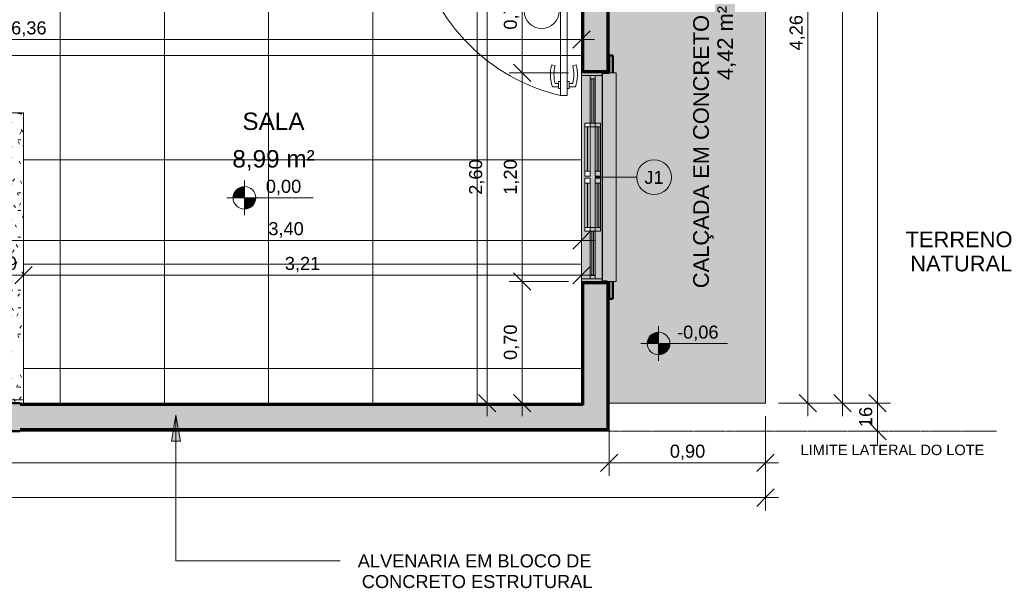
# Model space of a CAD drawing. Header units: millimetres. Extents: x -10534 to 2780, y -19631 to -9458.
# Tile 13 of 44: x -2886 to 2780, y -19140 to -15869. Entities that reach past the tile are written whole.
import ezdxf

# ---------------------------------------------------------------- set-up
doc = ezdxf.new("R2010")
doc.units = ezdxf.units.MM
doc.linetypes.add('Tracejado 4mm', pattern=[6, 4, -2])
for name, color, linetype, lineweight in [('A-ANNO-DIMS', 7, 'Continuous', 9), ('A-ANNO-DIMS-50', 7, 'Continuous', 9), ('A-AREA-IDEN', 7, 'Continuous', 9), ('A-DETL-GENF', 7, 'Continuous', 5), ('A-DOOR', 7, 'Continuous', 5), ('A-DOOR-IDEN', 7, 'Continuous', 9), ('A-FLOR', 7, 'Continuous', 5), ('A-FLOR-PATT', 7, 'Continuous', 5), ('A-GLAZ', 7, 'Continuous', 5), ('A-GLAZ-IDEN', 7, 'Continuous', 9), ('A-WALL', 7, 'Continuous', 5), ('A-WALL-PATT', 7, 'Continuous', 50), ('G-ANNO-DIMS', 7, 'Continuous', 9), ('G-ANNO-TEXT', 7, 'Continuous', 9), ('I-WALL', 7, 'Continuous', 5), ('Q-CASE', 7, 'Continuous', 5)]:
    doc.layers.add(name, color=color, linetype=linetype, lineweight=lineweight)
doc.layers.add('A-DETL', color=7, linetype='Continuous', lineweight=5, true_color=0x00a600)
doc.styles.add('Arial', font='arial.ttf', dxfattribs={"height": 100})
doc.styles.add('Arial_1', font='arial.ttf', dxfattribs={"height": 75})
doc.styles.add('Arial_2', font='arial.ttf', dxfattribs={"height": 60})
doc.styles.add('Arial_3', font='arial.ttf', dxfattribs={"height": 90})
doc.dimstyles.new('Com_linha__ref__contínua__-_Cor_Vermelha_Arial_1_5mm', dxfattribs={"dimscale": 304.8, "dimtxt": 76.519455, "dimasz": 0.328084, "dimexe": 0.246063, "dimexo": 0.246063, "dimgap": 0.024606, "dimtad": 1, "dimlfac": 0.001, "dimrnd": 0.01, "dimzin": 0, "dimdsep": 46, "dimtxsty": 'Arial_1', "dimblk1": 'OBLIQUE', "dimblk2": 'OBLIQUE', "dimsah": 1, "dimcen": 0.09, "dimdle": 0.246063, "dimazin": 0, "dimtfac": 1, "dimtdec": 4, "dimtix": 1, "dimtmove": 0, "dimatfit": 3, "dimfxl": 1, "dimtvp": 1, "dimtolj": 1, "dimtzin": 0, "dimarcsym": 2})
doc.dimstyles.new('Com_linha__ref__contínua__-_Cor_Vermelha_Arial_1_5mm_2', dxfattribs={"dimscale": 304.8, "dimtxt": 76.519455, "dimasz": 0.328084, "dimexe": 0.246063, "dimexo": 0.246063, "dimgap": 0.024606, "dimtad": 1, "dimdec": 1, "dimlfac": 0.1, "dimrnd": 0.1, "dimdsep": 46, "dimtxsty": 'Arial_1', "dimblk1": 'OBLIQUE', "dimblk2": 'OBLIQUE', "dimsah": 1, "dimcen": 0.09, "dimdle": 0.246063, "dimazin": 0, "dimtfac": 1, "dimtdec": 4, "dimtix": 1, "dimtmove": 0, "dimatfit": 3, "dimfxl": 1, "dimtvp": 1, "dimtolj": 1, "dimtzin": 0, "dimarcsym": 2})
pattern_1 = [(0, (0, 0), (203.2, 50.8), [16.764, -135.636, 16.764, -135.636, -812.8]), (0, (0, 0), (203.2, 50.8), [-304.8, 16.764, -288.036, 16.764, -135.636, -355.6]), (0, (0, 0), (203.2, 50.8), [-762, 16.764, -84.836, 16.764, -237.236]), (120, (76.2, 25.4), (-145.59409, 150.57636), [16.764, -135.636, 16.764, -135.636, -812.8]), (120, (76.2, 25.4), (-145.59409, 150.57636), [-304.8, 16.764, -288.036, 16.764, -135.636, -355.6]), (120, (76.2, 25.4), (-145.59409, 150.57636), [-762, 16.764, -84.836, 16.764, -237.236]), (240, (101.6, 127), (-57.60591, -201.37636), [16.764, -135.636, 16.764, -135.636, -812.8]), (240, (101.6, 127), (-57.60591, -201.37636), [-304.8, 16.764, -288.036, 16.764, -135.636, -355.6]), (240, (101.6, 127), (-57.60591, -201.37636), [-762, 16.764, -84.836, 16.764, -237.236])]

# ---------------------------------------------------------------- blocks, each defined once
blk = doc.blocks.new('TAMPO DO ABRIGO GLP EM GRANITO CINZA ANDORINHA - TAMPO DO ABRIGO GLP EM GRANITO CINZA ANDORINHA-1861549-NIVEL TERREO')
at = {"layer": 'Q-CASE', "true_color": 0xa7a7a7}
h = blk.add_hatch(dxfattribs=at)
h.set_pattern_fill('FP_4', color=253, style=0, pattern_type=2)
h.set_pattern_definition(pattern_1)
h.paths.add_polyline_path([(-3033.7, -18055), (-2863.7, -18055), (-2863.7, -16405), (-3233.7, -16405), (-3233.7, -17275), (-3213.7, -17275), (-3213.7, -17255), (-3033.7, -17255), (-3033.7, -17803.8)])
h = blk.add_hatch(dxfattribs=at)
h.set_pattern_fill('FP_4', color=253, style=0, pattern_type=2)
h.set_pattern_definition(pattern_1)
h.paths.add_polyline_path([(-3053.7, -18075), (-2863.7, -18075), (-2863.7, -18055), (-3033.7, -18055), (-3033.7, -17255), (-3213.7, -17255), (-3213.7, -17275), (-3053.7, -17275), (-3053.7, -18055)])
h = blk.add_hatch(dxfattribs=at)
h.set_pattern_fill('FP_4', color=253, style=0, pattern_type=2)
h.set_pattern_definition(pattern_1)
h.paths.add_polyline_path([(-6173.6, -18075), (-6173.6, -17875), (-6213.6, -17875), (-6213.6, -17425), (-6823.7, -17425), (-6823.7, -18075), (-6213.6, -18075)])
at = {"layer": 'Q-CASE'}
for p, q in [((-2863.7, -16405), (-3233.7, -16405)), ((-3233.7, -16405), (-3233.7, -17275)), ((-2863.7, -18055), (-2863.7, -16405)), ((-3233.7, -17275), (-3213.7, -17275)), ((-3033.7, -17255), (-3213.7, -17255)), ((-3213.7, -17255), (-3213.7, -17275)), ((-3033.7, -18055), (-3033.7, -17255)), ((-6213.6, -17425), (-6823.7, -17425)), ((-6823.7, -17425), (-6823.7, -18075)), ((-2863.7, -18055), (-3033.7, -18055)), ((-2863.7, -18075), (-2863.7, -18055))]:
    blk.add_line(p, q, dxfattribs=at)
blk = doc.blocks.new('JANELA DE CORRE_VEL TERREO1')
at = {"layer": 'A-GLAZ', "true_color": 0xfffffe}
h = blk.add_hatch(color=7, dxfattribs=at)
h.paths.add_polyline_path([(600, 40), (-600, 40), (-600, -80), (600, -80)])
h.paths.add_polyline_path([(310, -60), (5, -60), (5, -30), (310, -30)])
h.paths.add_polyline_path([(-5, -30), (-5, -60), (-310, -60), (-310, -30), (-35, -30)])
at = {"layer": 'A-GLAZ', "lineweight": 15}
for p, q in [((-600, 40), (-600, -80)), ((-585, 40), (-585, -75)), ((-310, 0), (-310, 30)), ((-310, 30), (-5, 30)), ((-290, 30), (-290, 0)), ((-290, 21), (-35, 21)), ((-35, 10), (-290, 10)), ((-35, 30), (-35, 0)), ((-5, 30), (-5, 0)), ((5, 0), (5, 30)), ((5, 30), (310, 30)), ((35, 30), (35, 0)), ((35, 21), (290, 21)), ((290, 10), (35, 10)), ((290, 30), (290, 0)), ((310, 30), (310, 0)), ((585, 40), (585, -80)), ((600, 40), (600, -80)), ((-585, 0), (-310, 0)), ((-310, -30), (-585, -30)), ((-565, 0), (-565, -30)), ((-565, -9), (-310, -9)), ((-310, -20), (-565, -20)), ((-310, 0), (-310, -30)), ((-5, 0), (-310, 0)), ((-290, 0), (-290, -30)), ((310, 0), (5, 0)), ((290, -30), (290, 0)), ((310, 0), (310, -30)), ((310, 0), (585, 0)), ((560, -10), (310, -10)), ((310, -20), (565, -20)), ((585, -30), (310, -30)), ((565, 0), (565, -30))]:
    blk.add_line(p, q, dxfattribs=at)
at = {"layer": 'A-GLAZ'}
for p, q in [((-600, -80), (-600, 40)), ((600, 40), (600, -80)), ((600, -80), (-600, -80))]:
    blk.add_line(p, q, dxfattribs=at)
blk = doc.blocks.new('PORTA DE GIRO L_VEL TERREO0')
at = {"layer": 'A-DOOR'}
for p, q in [((-450, -80), (-450, 80)), ((-450, 80), (450, 80)), ((450, 80), (450, -80)), ((-450, -80), (450, -80))]:
    blk.add_line(p, q, dxfattribs=at)
at = {"layer": 'A-DOOR', "lineweight": 15}
for p, q in [((-420, 80), (-420, -35)), ((420, 80), (420, -40.7)), ((450, 80), (420, 80)), ((450, -80), (450, 80)), ((-440, -35), (-440, -80)), ((-420, -35), (-440, -35)), ((378.9, -49.7), (378.9, -910.4)), ((418.9, -49.7), (378.9, -49.7)), ((418.9, -910.4), (418.9, -49.7)), ((420, -40.7), (440, -40.7)), ((440, -40.7), (440, -80)), ((440, -80), (450, -80)), ((348.9, -740.5), (329.4, -733.7)), ((450, -740.5), (469.5, -733.7)), ((368.9, -840.5), (348.9, -840.5)), ((368.9, -830.5), (378.9, -830.5)), ((368.9, -870.5), (368.9, -830.5)), ((428.9, -830.4), (418.9, -830.4)), ((428.9, -870.4), (428.9, -830.4)), ((428.9, -840.4), (450, -840.4)), ((368.9, -860.5), (333.6, -860.5)), ((378.9, -870.5), (368.9, -870.5)), ((418.9, -870.4), (418.9, -910.4)), ((418.9, -870.4), (428.9, -870.4)), ((428.9, -860.4), (465.3, -860.4)), ((378.9, -910.4), (418.9, -910.4)), ((418.9, -910.4), (398.9, -910.4))]:
    blk.add_line(p, q, dxfattribs=at)
at = {"layer": 'A-DOOR'}
blk.add_arc((629, 155.3), 1094.6, 192.4129, 256.7914, dxfattribs=at)
at = {"layer": 'A-DOOR', "lineweight": 15}
for centre, radius, start, end in [((531.9, -790.5), 210.3, 164.3286, 199.4386), ((267, -790.4), 210.3, 340.5821, 15.6453), ((531.9, -790.5), 189.8, 164.7222, 195.2778), ((267, -790.4), 189.7, 344.7458, 15.2542)]:
    blk.add_arc(centre, radius, start, end, dxfattribs=at)
blk = doc.blocks.new('Paredes 1 - Paredes 1-2288142-NIVEL TERREO')
at = {"layer": 'A-WALL', "lineweight": 50, "true_color": 0x808080}
h = blk.add_hatch(color=8, dxfattribs=at)
h.paths.add_polyline_path([(506.4, -17475), (526.4, -17475), (526.4, -17375), (506.4, -17375)])
h.paths.add_polyline_path([(526.4, -16175), (526.4, -16075), (506.4, -16075), (506.4, -16175)])
at = {"layer": 'A-WALL', "lineweight": 50}
for p, q in [((526.4, -16075), (506.4, -16075)), ((506.4, -16075), (506.4, -16175)), ((526.4, -16175), (526.4, -16075)), ((506.4, -17375), (506.4, -17475)), ((526.4, -17475), (526.4, -17375)), ((506.4, -17475), (526.4, -17475))]:
    blk.add_line(p, q, dxfattribs=at)
blk = doc.blocks.new('TAG - Porta - Ref_ Porta-2098603-NIVEL TERREO')
at = {"layer": 'A-DOOR-IDEN'}
blk.add_circle((0, 0), 2, dxfattribs=at)
blk = doc.blocks.new('TAG - Janela - Janela-2098303-NIVEL TERREO')
at = {"layer": 'A-GLAZ-IDEN'}
blk.add_circle((0, 0), 2, dxfattribs=at)
blk = doc.blocks.new('DIMBLOCK5-NIVEL TERREO')
at = {"layer": 'A-ANNO-DIMS-50', "color": 242, "true_color": 0xbd2b2e}
for p, q in [((-3053.7, -17338.4), (-3053.7, -17263.4)), ((-2863.7, -17338.4), (-2863.7, -17263.4)), ((-3053.7, -17338.4), (-3003.7, -17288.4)), ((-2863.7, -17338.4), (-2813.7, -17288.4)), ((-3128.7, -17338.4), (-2788.7, -17338.4)), ((-3053.7, -17338.4), (-3103.7, -17388.4)), ((-3053.7, -17338.4), (-3053.7, -17342.7)), ((-2863.7, -17338.4), (-2913.7, -17388.4)), ((-2863.7, -17338.4), (-2863.7, -17342.7))]:
    blk.add_line(p, q, dxfattribs=at)
at = {"layer": 'A-ANNO-DIMS-50', "color": 0, "insert": (-3016.4, -17233.6), "char_height": 75, "width": 138.441, "attachment_point": 1, "line_spacing_factor": 0.941778, "style": 'Arial_1'}
blk.add_mtext('19', dxfattribs=at)
blk = doc.blocks.new('_Oblique')
at = {"color": 0, "linetype": 'ByBlock', "lineweight": -2}
blk.add_line((-0.5, -0.5), (0.5, 0.5), dxfattribs=at)
blk = doc.blocks.new('DIMBLOCK24-NIVEL TERREO')
at = {"layer": 'A-ANNO-DIMS-50', "color": 242, "true_color": 0xbd2b2e}
for p, q in [((5, -16175), (-45, -16125)), ((5, -16175), (-70, -16175)), ((5, -17375), (5, -16175)), ((5, -16175), (55, -16225)), ((5, -16175), (271.4, -16175)), ((5, -17375), (-45, -17325)), ((5, -17375), (-70, -17375)), ((5, -17375), (55, -17425)), ((5, -17375), (271.4, -17375))]:
    blk.add_line(p, q, dxfattribs=at)
at = {"layer": 'A-ANNO-DIMS-50', "color": 0, "insert": (-99.9, -16876.3), "char_height": 75, "width": 242.979, "attachment_point": 1, "rotation": 90, "line_spacing_factor": 0.941778, "style": 'Arial_1'}
blk.add_mtext('1,20', dxfattribs=at)
blk = doc.blocks.new('DIMBLOCK25-NIVEL TERREO')
at = {"layer": 'A-ANNO-DIMS-50', "color": 242, "true_color": 0xbd2b2e}
for p, q in [((5, -16175), (5, -15400)), ((5, -15475), (-45, -15425)), ((5, -15475), (-70, -15475)), ((5, -15475), (55, -15525)), ((5, -15475), (9.2, -15475)), ((5, -16175), (-45, -16125)), ((5, -16175), (-70, -16175)), ((5, -16175), (55, -16225)), ((5, -16175), (271.4, -16175))]:
    blk.add_line(p, q, dxfattribs=at)
at = {"layer": 'A-ANNO-DIMS-50', "color": 0, "insert": (-99.9, -15926.3), "char_height": 75, "width": 242.979, "attachment_point": 1, "rotation": 90, "line_spacing_factor": 0.941778, "style": 'Arial_1'}
blk.add_mtext('0,70', dxfattribs=at)
blk = doc.blocks.new('DIMBLOCK40-NIVEL TERREO')
at = {"layer": 'A-ANNO-DIMS-50', "color": 242, "true_color": 0xbd2b2e}
for p, q in [((2049.4, -10335), (1999.4, -10285)), ((2049.4, -10260), (2049.4, -18150)), ((2049.4, -10335), (311.4, -10335)), ((2049.4, -10335), (2099.4, -10385)), ((2049.4, -10335), (2124.4, -10335)), ((2049.4, -18075), (1999.4, -18025)), ((2049.4, -18075), (1481.4, -18075)), ((2049.4, -18075), (2099.4, -18125)), ((2049.4, -18075), (2124.4, -18075))]:
    blk.add_line(p, q, dxfattribs=at)
at = {"layer": 'A-ANNO-DIMS-50', "color": 0, "insert": (1944.5, -14306.3), "char_height": 75, "width": 242.979, "attachment_point": 1, "rotation": 90, "line_spacing_factor": 0.941778, "style": 'Arial_1'}
blk.add_mtext('7,74', dxfattribs=at)
blk = doc.blocks.new('DIMBLOCK41-NIVEL TERREO')
at = {"layer": 'A-ANNO-DIMS-50', "color": 242, "true_color": 0xbd2b2e}
for p, q in [((2049.4, -18310), (2049.4, -18000)), ((2049.4, -18075), (1999.4, -18025)), ((2049.4, -18075), (1481.4, -18075)), ((2049.4, -18075), (2099.4, -18125)), ((2049.4, -18075), (2124.4, -18075)), ((2049.4, -18235), (1999.4, -18185)), ((2049.4, -18235), (1974.4, -18235)), ((2049.4, -18235), (2099.4, -18285)), ((2049.4, -18235), (2053.7, -18235))]:
    blk.add_line(p, q, dxfattribs=at)
at = {"layer": 'A-ANNO-DIMS-50', "color": 0, "insert": (1944.5, -18212.7), "char_height": 75, "width": 138.441, "attachment_point": 1, "rotation": 90, "line_spacing_factor": 0.941778, "style": 'Arial_1'}
blk.add_mtext('16', dxfattribs=at)
blk = doc.blocks.new('DIMBLOCK47-NIVEL TERREO')
at = {"layer": 'A-ANNO-DIMS-50', "color": 242, "true_color": 0xbd2b2e}
for p, q in [((-8333.6, -18418.4), (-8333.6, -18125.7)), ((506.4, -18418.4), (506.4, -18164.8)), ((-8333.6, -18418.4), (-8283.6, -18368.4)), ((506.4, -18418.4), (556.4, -18368.4)), ((-8333.6, -18418.4), (-8383.6, -18468.4)), ((-8333.6, -18418.4), (506.4, -18418.4)), ((-8333.6, -18418.4), (-8333.6, -18493.4)), ((506.4, -18418.4), (456.4, -18468.4)), ((506.4, -18418.4), (506.4, -18493.4))]:
    blk.add_line(p, q, dxfattribs=at)
at = {"layer": 'A-ANNO-DIMS-50', "color": 0, "insert": (-4014.8, -18313.5), "char_height": 75, "width": 242.979, "attachment_point": 1, "line_spacing_factor": 0.941778, "style": 'Arial_1'}
blk.add_mtext('8,84', dxfattribs=at)
blk = doc.blocks.new('DIMBLOCK48-NIVEL TERREO')
at = {"layer": 'A-ANNO-DIMS-50', "color": 242, "true_color": 0xbd2b2e}
for p, q in [((506.4, -18418.4), (506.4, -18164.8)), ((1406.4, -18418.4), (1406.4, -18150)), ((506.4, -18418.4), (556.4, -18368.4)), ((1406.4, -18418.4), (1456.4, -18368.4)), ((506.4, -18418.4), (456.4, -18468.4)), ((506.4, -18418.4), (1481.4, -18418.4)), ((506.4, -18418.4), (506.4, -18493.4)), ((1406.4, -18418.4), (1356.4, -18468.4)), ((1406.4, -18418.4), (1406.4, -18493.4))]:
    blk.add_line(p, q, dxfattribs=at)
at = {"layer": 'A-ANNO-DIMS-50', "color": 0, "insert": (855.2, -18313.5), "char_height": 75, "width": 242.979, "attachment_point": 1, "line_spacing_factor": 0.941778, "style": 'Arial_1'}
blk.add_mtext('0,90', dxfattribs=at)
blk = doc.blocks.new('Elevações de ponto - Cota de elevação - planta-402364-NIVEL TERREO')
at = {"layer": 'G-ANNO-DIMS'}
h = blk.add_hatch(color=256, dxfattribs=at)
edge = h.paths.add_edge_path()
edge.add_line((-2, 1.3), (-2, 0))
edge.add_line((-2, 0), (-3.3, 0))
edge.add_arc((-2, 0), 1.3, 90, 180, ccw=False)
h = blk.add_hatch(color=256, dxfattribs=at)
edge = h.paths.add_edge_path()
edge.add_arc((-2, 0), 1.3, -90, 0, ccw=False)
edge.add_line((-2, -1.3), (-2, 0))
edge.add_line((-2, 0), (-0.7, 0))
for p, q in [((-2, -2), (-2, 2)), ((-2, 1.3), (-2, 0)), ((-4.03, 0), (5.93, 0)), ((-2, 0), (-3.3, 0)), ((-2, -1.3), (-2, 0)), ((-2, 0), (-0.7, 0))]:
    blk.add_line(p, q, dxfattribs=at)
blk.add_circle((-2, 0), 1.3, dxfattribs=at)
for start, end in [(360, 90), (180, 270)]:
    blk.add_arc((-2, 0), 1.3, start, end, dxfattribs=at)
blk = doc.blocks.new('DIMBLOCK66-NIVEL TERREO')
at = {"layer": 'A-ANNO-DIMS-50', "color": 242, "true_color": 0xbd2b2e}
for p, q in [((-6013.6, -15983.7), (-6013.6, -15908.7)), ((346.4, -15983.7), (346.4, -15908.7)), ((-6013.6, -15983.7), (-5963.6, -15933.7)), ((346.4, -15983.7), (396.4, -15933.7)), ((-6088.6, -15983.7), (421.4, -15983.7)), ((-6013.6, -15983.7), (-6063.6, -16033.7)), ((-6013.6, -15983.7), (-6013.6, -15988)), ((346.4, -15983.7), (296.4, -16033.7)), ((346.4, -15983.7), (346.4, -15988))]:
    blk.add_line(p, q, dxfattribs=at)
at = {"layer": 'A-ANNO-DIMS-50', "color": 0, "insert": (-2934.8, -15878.8), "char_height": 75, "width": 242.979, "attachment_point": 1, "line_spacing_factor": 0.941778, "style": 'Arial_1'}
blk.add_mtext('6,36', dxfattribs=at)
blk = doc.blocks.new('DIMBLOCK77-NIVEL TERREO')
at = {"layer": 'A-ANNO-DIMS-50', "color": 242, "true_color": 0xbd2b2e}
for p, q in [((5, -17375), (-45, -17325)), ((5, -17300), (5, -18150)), ((5, -17375), (-70, -17375)), ((5, -17375), (55, -17425)), ((5, -17375), (271.4, -17375)), ((5, -18075), (-45, -18025)), ((5, -18075), (0.7, -18075)), ((5, -18075), (55, -18125)), ((5, -18075), (80, -18075))]:
    blk.add_line(p, q, dxfattribs=at)
at = {"layer": 'A-ANNO-DIMS-50', "color": 0, "insert": (-99.9, -17826.3), "char_height": 75, "width": 242.979, "attachment_point": 1, "rotation": 90, "line_spacing_factor": 0.941778, "style": 'Arial_1'}
blk.add_mtext('0,70', dxfattribs=at)
blk = doc.blocks.new('DIMBLOCK78-NIVEL TERREO')
at = {"layer": 'A-ANNO-DIMS-50', "color": 242, "true_color": 0xbd2b2e}
for p, q in [((-195, -15400), (-195, -18150)), ((-195, -15475), (-245, -15425)), ((-195, -15475), (-199.3, -15475)), ((-195, -15475), (-145, -15525)), ((-195, -15475), (-120, -15475)), ((-195, -18075), (-245, -18025)), ((-195, -18075), (-199.3, -18075)), ((-195, -18075), (-145, -18125)), ((-195, -18075), (-120, -18075))]:
    blk.add_line(p, q, dxfattribs=at)
at = {"layer": 'A-ANNO-DIMS-50', "color": 0, "insert": (-299.9, -16876.3), "char_height": 75, "width": 242.979, "attachment_point": 1, "rotation": 90, "line_spacing_factor": 0.941778, "style": 'Arial_1'}
blk.add_mtext('2,60', dxfattribs=at)
blk = doc.blocks.new('DIMBLOCK82-NIVEL TERREO')
at = {"layer": 'A-ANNO-DIMS-50', "color": 242, "true_color": 0xbd2b2e}
for p, q in [((-3053.7, -17138.4), (-3053.7, -17063.4)), ((-3053.7, -17138.4), (-3003.7, -17088.4)), ((346.4, -17138.4), (346.4, -17063.4)), ((346.4, -17138.4), (396.4, -17088.4)), ((-3128.7, -17138.4), (421.4, -17138.4)), ((-3053.7, -17138.4), (-3103.7, -17188.4)), ((-3053.7, -17138.4), (-3053.7, -17142.7)), ((346.4, -17138.4), (296.4, -17188.4)), ((346.4, -17138.4), (346.4, -17142.7))]:
    blk.add_line(p, q, dxfattribs=at)
at = {"layer": 'A-ANNO-DIMS-50', "color": 0, "insert": (-1454.9, -17033.6), "char_height": 75, "width": 242.979, "attachment_point": 1, "line_spacing_factor": 0.941778, "style": 'Arial_1'}
blk.add_mtext('3,40', dxfattribs=at)
blk = doc.blocks.new('DIMBLOCK83-NIVEL TERREO')
at = {"layer": 'A-ANNO-DIMS-50', "color": 242, "true_color": 0xbd2b2e}
for p, q in [((-2863.7, -17338.4), (-2863.7, -17263.4)), ((346.4, -17338.4), (346.4, -17263.4)), ((-2863.7, -17338.4), (-2813.7, -17288.4)), ((346.4, -17338.4), (396.4, -17288.4)), ((-2938.7, -17338.4), (421.4, -17338.4)), ((-2863.7, -17338.4), (-2913.7, -17388.4)), ((-2863.7, -17338.4), (-2863.7, -17342.7)), ((346.4, -17338.4), (296.4, -17388.4)), ((346.4, -17338.4), (346.4, -17342.7))]:
    blk.add_line(p, q, dxfattribs=at)
at = {"layer": 'A-ANNO-DIMS-50', "color": 0, "insert": (-1359.9, -17233.6), "char_height": 75, "width": 242.979, "attachment_point": 1, "line_spacing_factor": 0.941778, "style": 'Arial_1'}
blk.add_mtext('3,21', dxfattribs=at)
blk = doc.blocks.new('DIMBLOCK87-NIVEL TERREO')
at = {"layer": 'A-ANNO-DIMS-50', "color": 242, "true_color": 0xbd2b2e}
for p, q in [((1649.4, -13815), (1599.4, -13765)), ((1649.4, -13815), (1481.4, -13815)), ((1649.4, -18150), (1649.4, -13815)), ((1649.4, -13815), (1699.4, -13865)), ((1649.4, -13815), (1724.4, -13815)), ((1649.4, -18075), (1599.4, -18025)), ((1649.4, -18075), (1481.4, -18075)), ((1649.4, -18075), (1699.4, -18125)), ((1649.4, -18075), (1724.4, -18075))]:
    blk.add_line(p, q, dxfattribs=at)
at = {"layer": 'A-ANNO-DIMS-50', "color": 0, "insert": (1544.5, -16046.3), "char_height": 75, "width": 242.979, "attachment_point": 1, "rotation": 90, "line_spacing_factor": 0.941778, "style": 'Arial_1'}
blk.add_mtext('4,26', dxfattribs=at)
blk = doc.blocks.new('DIMBLOCK91-NIVEL TERREO')
at = {"layer": 'A-ANNO-DIMS-50', "color": 242, "true_color": 0xbd2b2e}
for p, q in [((-9233.6, -18618.4), (-9233.6, -18150)), ((1406.4, -18618.4), (1406.4, -18150)), ((-9233.6, -18618.4), (-9183.6, -18568.4)), ((1406.4, -18618.4), (1456.4, -18568.4)), ((-9308.6, -18618.4), (1481.4, -18618.4)), ((-9233.6, -18618.4), (-9283.6, -18668.4)), ((-9233.6, -18618.4), (-9233.6, -18693.4)), ((1406.4, -18618.4), (1356.4, -18668.4)), ((1406.4, -18618.4), (1406.4, -18693.4))]:
    blk.add_line(p, q, dxfattribs=at)
at = {"layer": 'A-ANNO-DIMS-50', "color": 0, "insert": (-4043.7, -18513.5), "char_height": 75, "width": 312.199, "attachment_point": 1, "line_spacing_factor": 0.941778, "style": 'Arial_1'}
blk.add_mtext('10,64', dxfattribs=at)
blk = doc.blocks.new('DIMBLOCK99-NIVEL TERREO')
at = {"layer": 'A-ANNO-DIMS-50', "color": 242, "true_color": 0xbd2b2e}
for p, q in [((1849.4, -11235), (1799.4, -11185)), ((1849.4, -11235), (-588.6, -11235)), ((1849.4, -11235), (1849.4, -18150)), ((1849.4, -11235), (1899.4, -11285)), ((1849.4, -11235), (1924.4, -11235)), ((1849.4, -18075), (1799.4, -18025)), ((1849.4, -18075), (1481.4, -18075)), ((1849.4, -18075), (1899.4, -18125)), ((1849.4, -18075), (1924.4, -18075))]:
    blk.add_line(p, q, dxfattribs=at)
at = {"layer": 'A-ANNO-DIMS-50', "color": 0, "insert": (1744.5, -14756.3), "char_height": 75, "width": 242.979, "attachment_point": 1, "rotation": 90, "line_spacing_factor": 0.941778, "style": 'Arial_1'}
blk.add_mtext('6,84', dxfattribs=at)

msp = doc.modelspace()

# ---------------------------------------------------------------- hatches: boundary and pattern name
at = {"layer": 'A-DETL-GENF', "true_color": 0x808080}
h = msp.add_hatch(color=8, dxfattribs=at)
h.paths.add_polyline_path([(-3319.746, -18235.042), (-2882.347, -18235.042), (-2882.347, -18075.042), (-3319.746, -18075.042)])
h.paths.add_polyline_path([(-6233.588, -18235.042), (-5913.588, -18235.042), (-5913.588, -18075.042), (-6013.588, -18075.042), (-6013.588, -17995.042), (-6173.588, -17995.042), (-6173.588, -18075.042), (-6233.588, -18075.042), (-6233.588, -18125.031)])
h.paths.add_polyline_path([(-6146.757, -15500.042), (-6013.588, -15500.042), (-6013.588, -15315.042), (-6208.588, -15315.042), (-6208.588, -15475.042), (-6173.588, -15475.054), (-6173.588, -15500.042)])
h.paths.add_polyline_path([(-5113.588, -14365.042), (-4983.588, -14365.042), (-4983.588, -14275.042), (-4933.588, -14275.042), (-4933.588, -14115.042), (-4983.588, -14115.042), (-4983.588, -14005.042), (-5143.588, -14005.042), (-5143.588, -14365.042)])
h.paths.add_polyline_path([(-3326.353, -11460.042), (-3223.688, -11460.042), (-3223.688, -11395.042), (-3120.527, -11395.042), (-3120.527, -11235.042), (-3562.728, -11235.042), (-3562.728, -11395.042), (-3383.688, -11395.042), (-3383.688, -11460.042), (-3378.582, -11460.042)])
at = {"layer": 'A-DETL-GENF', "true_color": 0xc0c0c0}
msp.add_hatch(color=9, dxfattribs=at).paths.add_polyline_path([(495.039, -17375.042), (546.412, -17375.042), (546.412, -16175.042), (466.412, -16175.042), (466.412, -17375.042)])
at = {"layer": 'A-DETL-GENF', "true_color": 0xe1ffff}
for points in [[(383.412, -16740.042), (383.412, -16485.042), (379.412, -16485.042), (379.412, -16740.042)], [(383.412, -17065.042), (383.412, -16810.042), (379.412, -16810.042), (379.412, -17065.042)]]:
    msp.add_hatch(color=7, dxfattribs=at).paths.add_polyline_path(points)
at = {"layer": 'A-FLOR-PATT', "true_color": 0xd8d8d8}
h = msp.add_hatch(color=254, dxfattribs=at)
h.paths.add_polyline_path([(506.412, -18075.042), (1406.412, -18075.042), (1406.412, -13815.042), (506.412, -13815.042), (506.412, -16075.042), (526.412, -16075.042), (526.412, -16175.042), (546.412, -16175.042), (545.836, -17375.042), (526.412, -17375.042), (526.412, -17475.042), (506.412, -17475.042), (506.412, -17964.426)])
h.paths.add_polyline_path([(-8328.588, -15315.042), (-7703.688, -15315.042), (-7703.688, -11235.042), (-7193.588, -11235.042), (-7193.588, -11215.042), (-7093.588, -11215.042), (-7093.588, -11195.042), (-5593.588, -11195.214), (-5593.588, -11215.042), (-5493.588, -11215.042), (-5493.588, -11235.042), (-4683.588, -11235.042), (-4683.588, -11215.042), (-4583.588, -11215.042), (-4583.588, -11195.042), (-3783.588, -11195.259), (-3783.588, -11215.042), (-3683.588, -11215.042), (-3683.588, -11235.042), (-2873.638, -11235.042), (-2873.638, -11215.042), (-2773.638, -11215.042), (-2773.638, -11195.042), (-1273.638, -11195.214), (-1273.638, -11215.042), (-1173.638, -11215.042), (-1173.638, -11235.042), (-663.588, -11235.042), (-663.588, -12615.042), (236.412, -12615.042), (236.412, -10335.042), (-8603.688, -10335.042), (-8603.688, -13115.042), (-9233.588, -13115.042), (-9233.588, -15315.042), (-8333.588, -15315.042)])
at = {"layer": 'A-FLOR-PATT', "true_color": 0x787878}
h = msp.add_hatch(dxfattribs=at)
h.set_pattern_fill('FP_7', color=8, style=0, pattern_type=2)
h.set_pattern_definition([(0, (-2653.6, -16075.04), (0, 600), []), (90, (-2653.6, -16075.04), (-600, 4e-14), [])])
h.paths.add_polyline_path([(346.412, -18075.042), (346.412, -15475.042), (-3383.688, -15475.042), (-3383.355, -15235.042), (-3262.949, -15235.042), (-3262.949, -15255.042), (-3223.688, -15255.042), (-3223.688, -15315.042), (-823.588, -15315.042), (-823.588, -11395.042), (-3223.688, -11395.042), (-3223.688, -14375.042), (-3253.688, -14375.042), (-3253.688, -14395.042), (-3383.688, -14395.042), (-3383.688, -14275.042), (-4983.588, -14275.042), (-4983.588, -14395.042), (-5113.588, -14395.042), (-5113.588, -14375.042), (-5143.588, -14375.042), (-5143.588, -11395.042), (-7543.688, -11395.042), (-7543.688, -15315.042), (-5143.588, -15315.042), (-5143.588, -15255.042), (-5104.327, -15255.042), (-5104.327, -15235.042), (-4983.588, -15235.042), (-4983.588, -15475.042), (-6013.588, -15475.054), (-6013.588, -18075.042), (-5213.588, -18075.042), (-5213.588, -17575.042), (-4013.588, -17575.042), (-4013.588, -18075.042), (-3213.688, -18075.042), (-3213.688, -17275.042), (-3233.688, -17275.042), (-3233.688, -16405.014), (-2863.688, -16405.014), (-2863.688, -18075.042), (329.727, -18075.042)])
h.paths.add_polyline_path([(-4613.588, -17795.513), (-4608.412, -17794.831), (-4603.588, -17792.833), (-4598.523, -17788.452), (-4596.268, -17785.513), (-4594.27, -17780.689), (-4593.588, -17775.513), (-4594.27, -17770.336), (-4596.268, -17765.513), (-4599.446, -17761.371), (-4603.588, -17758.192), (-4608.412, -17756.194), (-4613.588, -17755.513), (-4618.765, -17756.194), (-4623.588, -17758.192), (-4627.73, -17761.371), (-4630.909, -17765.513), (-4632.907, -17770.336), (-4633.588, -17775.513), (-4632.095, -17782.648), (-4630.909, -17785.513), (-4626.345, -17790.718), (-4623.312, -17792.948), (-4618.765, -17794.831), (-4615.838, -17795.217)])
h.paths.add_polyline_path([(-2504.112, -15291.827), (-2546.373, -15284.513), (-2539.556, -15265.042), (-2504.112, -15270.999), (-2472.712, -15270.999), (-2439.556, -15265.042), (-2439.556, -15243.942), (-2449.556, -15243.942), (-2449.556, -15233.942), (-3254.009, -15233.942), (-3254.009, -15193.942), (-2449.402, -15193.942), (-2449.402, -15183.942), (-2439.402, -15183.942), (-2439.402, -15163.942), (-2472.559, -15157.985), (-2506.246, -15157.985), (-2539.402, -15163.942), (-2546.219, -15144.471), (-2503.958, -15137.156), (-2461.092, -15138.566), (-2419.402, -15148.641), (-2419.402, -15183.942), (-2409.402, -15183.942), (-2409.402, -15193.942), (-2369.556, -15193.942), (-2369.556, -15233.942), (-2409.556, -15233.942), (-2409.556, -15243.942), (-2419.556, -15243.942), (-2419.556, -15280.342), (-2461.245, -15290.418), (-2472.712, -15290.795)])
h.paths.add_polyline_path([(-5863.165, -15291.827), (-5906.031, -15290.418), (-5947.72, -15280.342), (-5947.72, -15243.942), (-5957.72, -15243.942), (-5957.72, -15233.942), (-5997.72, -15233.942), (-5997.72, -15193.942), (-5957.874, -15193.942), (-5957.874, -15183.942), (-5947.874, -15183.942), (-5947.874, -15148.641), (-5906.185, -15138.566), (-5861.03, -15137.552), (-5821.057, -15144.471), (-5827.874, -15163.942), (-5863.318, -15157.985), (-5894.718, -15157.985), (-5927.874, -15163.942), (-5927.874, -15183.942), (-5917.874, -15183.942), (-5917.874, -15193.942), (-5113.267, -15193.942), (-5113.267, -15233.942), (-5917.72, -15234.147), (-5917.72, -15243.942), (-5927.72, -15243.942), (-5927.72, -15265.042), (-5894.564, -15270.999), (-5860.877, -15270.999), (-5827.72, -15265.042), (-5820.904, -15284.513), (-5860.877, -15291.431)])
at = {"layer": 'A-WALL-PATT', "true_color": 0x808080}
h = msp.add_hatch(color=8, dxfattribs=at)
h.paths.add_polyline_path([(496.412, -18085.042), (496.412, -17385.042), (356.412, -17385.042), (356.412, -18085.042)])
h.paths.add_polyline_path([(426.412, -16165.042), (496.412, -16165.042), (496.412, -15395.042), (356.412, -15395.042), (356.412, -16165.042)])
h = msp.add_hatch(color=8, dxfattribs=at)
h.paths.add_polyline_path([(501.412, -18227.542), (501.412, -17380.042), (426.412, -17380.042), (426.412, -17382.542), (498.912, -17382.542), (498.912, -18227.542)])
h.paths.add_polyline_path([(498.912, -16170.042), (501.412, -16170.042), (501.412, -15395.042), (498.912, -15395.042), (498.912, -16167.542), (426.412, -16167.542), (426.412, -16170.042), (434.186, -16170.042)])
h = msp.add_hatch(color=8, dxfattribs=at)
h.paths.add_polyline_path([(498.912, -18225.042), (498.912, -17382.542), (426.412, -17382.542), (426.412, -17385.042), (496.412, -17385.042), (496.412, -18225.042)])
h.paths.add_polyline_path([(434.186, -16167.542), (498.912, -16167.542), (498.912, -15395.042), (496.412, -15395.042), (496.412, -16165.042), (426.412, -16165.042), (426.412, -16167.542)])
h = msp.add_hatch(color=8, dxfattribs=at)
h.paths.add_polyline_path([(356.412, -18082.542), (356.412, -17385.042), (426.412, -17385.042), (426.412, -17382.542), (353.912, -17382.542), (353.912, -18082.542)])
h.paths.add_polyline_path([(356.412, -16167.542), (426.412, -16167.542), (426.412, -16165.042), (356.412, -16165.042), (356.412, -15465.042), (353.912, -15465.042), (353.912, -16167.542)])
h = msp.add_hatch(color=8, dxfattribs=at)
h.paths.add_polyline_path([(351.412, -18080.042), (353.912, -18080.042), (353.912, -17382.542), (426.412, -17382.542), (426.412, -17380.042), (351.412, -17380.042), (351.412, -18075.042)])
h.paths.add_polyline_path([(356.412, -16170.042), (426.412, -16170.042), (426.412, -16167.542), (353.912, -16167.542), (353.912, -15467.542), (351.412, -15467.542), (351.412, -16170.042), (353.912, -16170.042)])
for points in [[(353.912, -18082.542), (353.912, -18080.042), (-2882.347, -18080.042), (-2882.347, -18082.542), (351.412, -18082.542)], [(-2882.347, -18085.042), (356.412, -18085.042), (356.412, -18082.542), (-2882.347, -18082.542), (-2882.347, -18084.809)], [(-2882.347, -18225.042), (496.412, -18225.042), (496.412, -18085.042), (-2882.347, -18085.042), (-2882.347, -18212.048)], [(498.912, -18227.542), (498.912, -18225.042), (-2882.347, -18225.042), (-2882.347, -18227.542), (496.412, -18227.542)], [(501.412, -18230.042), (501.412, -18227.542), (-2882.347, -18227.542), (-2882.347, -18230.042), (498.912, -18230.042)]]:
    msp.add_hatch(color=8, dxfattribs=at).paths.add_polyline_path(points)
at = {"layer": 'G-ANNO-TEXT'}
msp.add_hatch(color=256, dxfattribs=at).paths.add_polyline_path([(-1986.458, -18143.783), (-2012.907, -18293.783), (-1960.009, -18293.783)])
at = {"layer": 'I-WALL', "true_color": 0x808080}
h = msp.add_hatch(color=8, dxfattribs=at)
h.paths.add_polyline_path([(501.412, -18230.042), (506.412, -18230.042), (506.412, -17375.042), (426.412, -17375.042), (426.412, -17380.042), (501.412, -17380.042), (501.412, -18227.542)])
h.paths.add_polyline_path([(426.412, -16175.042), (506.412, -16175.042), (506.412, -15395.042), (501.412, -15395.042), (501.412, -16170.042), (426.412, -16170.042)])
h = msp.add_hatch(color=8, dxfattribs=at)
h.paths.add_polyline_path([(351.412, -18075.042), (351.412, -17380.042), (426.412, -17380.042), (426.412, -17375.042), (346.412, -17375.042), (346.412, -18075.042)])
h.paths.add_polyline_path([(426.412, -16175.042), (426.412, -16170.042), (351.412, -16170.042), (351.412, -15470.042), (346.412, -15470.042), (346.412, -16175.042), (356.412, -16175.042)])
for points in [[(351.412, -18080.042), (351.412, -18075.042), (-2882.347, -18075.042), (-2882.347, -18080.042), (346.412, -18080.042)], [(506.412, -18235.042), (506.412, -18230.042), (-2882.347, -18230.042), (-2882.347, -18235.042), (501.412, -18235.042)]]:
    msp.add_hatch(color=8, dxfattribs=at).paths.add_polyline_path(points)

# ---------------------------------------------------------------- linework, layer by layer
at = {"layer": 'A-DETL', "color": 7, "lineweight": 50}
for p, q in [((506.412, -16175.042), (466.412, -16175.042)), ((466.412, -17375.042), (495.039, -17375.042)), ((-2882.347, -18075.042), (-3053.688, -18075.042)), ((-3319.746, -18235.042), (-2882.347, -18235.042))]:
    msp.add_line(p, q, dxfattribs=at)
at = {"layer": 'A-DETL', "color": 7, "lineweight": 25}
msp.add_line((466.412, -16175.042), (466.412, -17375.042), dxfattribs=at)
at = {"layer": 'A-DETL', "color": 7}
for p, q in [((546.412, -16175.042), (506.412, -16175.042)), ((546.412, -17375.042), (546.412, -16175.042)), ((379.412, -16485.042), (379.412, -16740.042)), ((383.412, -16740.042), (383.412, -16485.042)), ((379.412, -16810.042), (379.412, -17065.042)), ((383.412, -17065.042), (383.412, -16810.042)), ((495.039, -17375.042), (546.412, -17375.042))]:
    msp.add_line(p, q, dxfattribs=at)
at = {"layer": 'A-DETL', "color": 7, "lineweight": 15}
for p, q in [((366.412, -16465.042), (366.412, -16485.042)), ((396.412, -16465.042), (366.412, -16465.042)), ((366.412, -16485.042), (366.412, -16740.042)), ((379.412, -16485.042), (366.412, -16485.042)), ((383.412, -16485.042), (379.412, -16485.042)), ((396.412, -16485.042), (383.412, -16485.042)), ((396.412, -16485.042), (396.412, -16465.042)), ((396.412, -16740.042), (396.412, -16485.042)), ((366.412, -16740.042), (366.412, -16770.042)), ((379.412, -16740.042), (366.412, -16740.042)), ((379.412, -16740.042), (383.412, -16740.042)), ((396.412, -16740.042), (383.412, -16740.042)), ((396.412, -16770.042), (396.412, -16740.042)), ((366.412, -16770.042), (396.412, -16770.042)), ((396.412, -16780.042), (366.412, -16780.042)), ((366.412, -16780.042), (366.412, -16810.042)), ((366.412, -16810.042), (366.412, -17065.042)), ((366.412, -16810.042), (379.412, -16810.042)), ((383.412, -16810.042), (379.412, -16810.042)), ((383.412, -16810.042), (396.412, -16810.042)), ((396.412, -16810.042), (396.412, -16780.042)), ((396.412, -17065.042), (396.412, -16810.042)), ((366.412, -17065.042), (366.412, -17085.042)), ((366.412, -17065.042), (379.412, -17065.042)), ((366.412, -17085.042), (396.412, -17085.042)), ((379.412, -17065.042), (383.412, -17065.042)), ((383.412, -17065.042), (396.412, -17065.042)), ((396.412, -17085.042), (396.412, -17065.042))]:
    msp.add_line(p, q, dxfattribs=at)
at = {"layer": 'A-DETL', "color": 7, "linetype": 'Tracejado 4mm'}
msp.add_line((506.412, -18235.042), (2733.848, -18235.042), dxfattribs=at)
at = {"layer": 'A-FLOR'}
for p, q in [((1406.412, -18075.042), (1406.412, -12615.042)), ((506.412, -18075.042), (1406.412, -18075.042))]:
    msp.add_line(p, q, dxfattribs=at)
at = {"layer": 'A-GLAZ-IDEN'}
msp.add_line((426.412, -16775.042), (664.526, -16775.042), dxfattribs=at)
at = {"layer": 'A-WALL'}
for p, q in [((506.412, -16175.042), (506.412, -15295.042)), ((498.912, -16167.542), (498.912, -15302.542)), ((501.412, -16170.042), (501.412, -15300.042)), ((346.412, -15475.042), (346.412, -16175.042)), ((351.412, -15470.042), (351.412, -16170.042)), ((353.912, -15467.542), (353.912, -16167.542)), ((351.412, -16170.042), (501.412, -16170.042)), ((353.912, -16167.542), (498.912, -16167.542)), ((426.412, -16175.042), (426.412, -16165.042)), ((346.412, -17375.042), (346.412, -18075.042)), ((501.412, -17380.042), (351.412, -17380.042)), ((351.412, -17380.042), (351.412, -18080.042)), ((498.912, -17382.542), (353.912, -17382.542)), ((353.912, -17382.542), (353.912, -18082.542)), ((426.412, -17385.042), (426.412, -17375.042)), ((498.912, -18227.542), (498.912, -17382.542)), ((501.412, -18230.042), (501.412, -17380.042)), ((506.412, -18235.042), (506.412, -17375.042)), ((346.412, -18075.042), (-2882.347, -18075.042)), ((-2882.347, -18080.042), (351.412, -18080.042)), ((-2882.347, -18082.542), (353.912, -18082.542)), ((-2882.347, -18227.542), (498.912, -18227.542)), ((-2882.347, -18230.042), (501.412, -18230.042)), ((-2882.347, -18235.042), (506.412, -18235.042))]:
    msp.add_line(p, q, dxfattribs=at)
at = {"layer": 'A-WALL', "lineweight": 50}
for p, q in [((496.412, -16165.042), (496.412, -15305.042)), ((356.412, -15465.042), (356.412, -16165.042)), ((356.412, -16165.042), (496.412, -16165.042)), ((356.412, -17385.042), (356.412, -18085.042)), ((496.412, -17385.042), (356.412, -17385.042)), ((496.412, -18225.042), (496.412, -17385.042)), ((-2882.347, -18085.042), (356.412, -18085.042)), ((-2882.347, -18225.042), (496.412, -18225.042))]:
    msp.add_line(p, q, dxfattribs=at)
at = {"layer": 'G-ANNO-TEXT'}
for p, q in [((-1986.458, -18143.783), (-2012.907, -18293.783)), ((-1960.009, -18293.783), (-1986.458, -18143.783)), ((-1986.458, -18143.783), (-1986.458, -18981.842)), ((-2012.907, -18293.783), (-1960.009, -18293.783)), ((-1986.458, -18981.842), (-1557.817, -18981.842)), ((-1557.817, -18981.842), (-1041.88, -18981.842))]:
    msp.add_line(p, q, dxfattribs=at)

# ---------------------------------------------------------------- block references
at = {"layer": 'A-DOOR'}
msp.add_blockref('PORTA DE GIRO L_VEL TERREO0', (-153.588, -15395.042), dxfattribs=at)
at = {"layer": 'A-DOOR-IDEN', "xscale": 49.99999999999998, "yscale": 49.99999999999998, "zscale": 49.99999999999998}
msp.add_blockref('TAG - Porta - Ref_ Porta-2098603-NIVEL TERREO', (117.723, -15820.023), dxfattribs=at)
at = {"layer": 'A-GLAZ', "rotation": 270.0000000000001}
msp.add_blockref('JANELA DE CORRE_VEL TERREO1', (426.412, -16775.042), dxfattribs=at)
at = {"layer": 'A-GLAZ-IDEN', "xscale": 49.99999999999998, "yscale": 49.99999999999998, "zscale": 49.99999999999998}
msp.add_blockref('TAG - Janela - Janela-2098303-NIVEL TERREO', (764.526, -16775.042), dxfattribs=at)
at = {"layer": 'A-WALL', "lineweight": 50}
msp.add_blockref('Paredes 1 - Paredes 1-2288142-NIVEL TERREO', (0, 0), dxfattribs=at)
at = {"layer": 'G-ANNO-DIMS', "xscale": 49.99999999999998, "yscale": 49.99999999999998, "zscale": 49.99999999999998}
for p in [(-1492.624, -16893.511), (890.641, -17732.121)]:
    msp.add_blockref('Elevações de ponto - Cota de elevação - planta-402364-NIVEL TERREO', p, dxfattribs=at)
at = {"layer": 'Q-CASE'}
msp.add_blockref('TAMPO DO ABRIGO GLP EM GRANITO CINZA ANDORINHA - TAMPO DO ABRIGO GLP EM GRANITO CINZA ANDORINHA-1861549-NIVEL TERREO', (0, 0), dxfattribs=at)

# ---------------------------------------------------------------- texts
at = {"layer": 'A-AREA-IDEN', "char_height": 100, "attachment_point": 1, "style": 'Arial'}
for s, insert, width in [('SALA', (-1604.013, -16403.472), 444.93656), ('8,99 m²', (-1661.763, -16619.377), 585.23187)]:
    msp.add_mtext(s, dxfattribs=dict(at, insert=insert, width=width))
at = {"layer": 'A-GLAZ-IDEN', "insert": (708.924, -16738.768), "char_height": 75, "width": 136.28687, "attachment_point": 1, "style": 'Arial_1'}
msp.add_mtext('J1', dxfattribs=at)
at = {"layer": 'G-ANNO-DIMS', "lineweight": 18, "char_height": 75, "attachment_point": 1, "line_spacing_factor": 0.941778, "style": 'Arial_1'}
for s, insert, width in [('0,00', (-1469.392, -16790.112), 244.24401), ('-0,06', (896.656, -17628.722), 285.56349)]:
    msp.add_mtext(s, dxfattribs=dict(at, insert=insert, width=width))
at = {"layer": 'G-ANNO-TEXT', "char_height": 90, "attachment_point": 1, "rotation": 90, "style": 'Arial_3'}
for s, insert, width in [('CALÇADA EM CONCRETO DESEMPENADO 5cm', (989.662, -17413.476), 3403.16344), ('4,42 m²', (1128.568, -16216.236), 505.06313)]:
    msp.add_mtext(s, dxfattribs=dict(at, insert=insert, width=width))
at = {"layer": 'G-ANNO-TEXT', "attachment_point": 1}
for s, insert, char_height, width, style in [('TERRENO ', (2212.035, -17087.822), 90, 733.54406, 'Arial_3'), ('NATURAL', (2238.493, -17226.728), 90, 701.47656, 'Arial_3'), ('LIMITE LATERAL DO LOTE', (1607.648, -18313.698), 60, 1374.89406, 'Arial_2'), ('ALVENARIA EM BLOCO DE ', (-940.28, -18944.342), 75, 1639.45094, 'Arial_1'), ('CONCRETO ESTRUTURAL', (-917.129, -19063.404), 75, 1611.39188, 'Arial_1')]:
    msp.add_mtext(s, dxfattribs=dict(at, insert=insert, char_height=char_height, width=width, style=style))

# ---------------------------------------------------------------- dimensions: what is measured, and where the dimension line sits
at = {"layer": 'A-ANNO-DIMS', "color": 242, "true_color": 0xbd2b2e}
for base, p1, p2, dimstyle, override, picture, middle in [((2049.393, -18075.042), (236.412, -10335.042), (1406.412, -18075.042), 'Com_linha__ref__contínua__-_Cor_Vermelha_Arial_1_5mm', {"dimpost": '<>', "dimfxl": 7827.930761}, 'DIMBLOCK40-NIVEL TERREO', (2004.393, -14205.042)), ((1849.393, -18075.042), (-663.588, -11235.042), (1406.412, -18075.042), 'Com_linha__ref__contínua__-_Cor_Vermelha_Arial_1_5mm', {"dimpost": '<>', "dimfxl": 7146.362711}, 'DIMBLOCK99-NIVEL TERREO', (1803.6, -14655.042)), ((1649.393, -13815.042), (1406.412, -18075.042), (1406.412, -13815.042), 'Com_linha__ref__contínua__-_Cor_Vermelha_Arial_1_5mm', {"dimpost": '<>', "dimfxl": 4260}, 'DIMBLOCK87-NIVEL TERREO', (1603.6, -15945.042)), ((-195.041, -18075.042), (-124.331, -15475.042), (-124.331, -18075.042), 'Com_linha__ref__contínua__-_Cor_Vermelha_Arial_1_5mm', {"dimpost": '<>', "dimfxl": 2600}, 'DIMBLOCK78-NIVEL TERREO', (-240.834, -16775.042)), ((4.959, -15475.042), (346.412, -16175.042), (-65.752, -15475.042), 'Com_linha__ref__contínua__-_Cor_Vermelha_Arial_1_5mm', {"dimpost": '<>', "dimfxl": 812.329344}, 'DIMBLOCK25-NIVEL TERREO', (-40.834, -15825.042)), ((4.959, -16175.042), (346.412, -17375.042), (346.412, -16175.042), 'Com_linha__ref__contínua__-_Cor_Vermelha_Arial_1_5mm', {"dimpost": '<>', "dimfxl": 1200}, 'DIMBLOCK24-NIVEL TERREO', (-40.834, -16775.042)), ((4.959, -18075.042), (346.412, -17375.042), (75.669, -18075.042), 'Com_linha__ref__contínua__-_Cor_Vermelha_Arial_1_5mm', {"dimpost": '<>', "dimfxl": 750.534109}, 'DIMBLOCK77-NIVEL TERREO', (-40.834, -17725.042)), ((2049.393, -18075.042), (1978.682, -18235.042), (1406.412, -18075.042), 'Com_linha__ref__contínua__-_Cor_Vermelha_Arial_1_5mm_2', {"dimpost": '<>', "dimfxl": 594.2166}, 'DIMBLOCK41-NIVEL TERREO', (2003.6, -18155.042))]:
    dim = msp.add_linear_dim(base=base, p1=p1, p2=p2, angle=90, dimstyle=dimstyle, override=override, dxfattribs=at)
    dim.commit()
    dim.dimension.update_dxf_attribs({"geometry": picture, "text_midpoint": middle})
for base, p1, p2, dimstyle, override, picture, middle in [((346.412, -15983.706), (-6013.588, -15912.995), (346.412, -15912.995), 'Com_linha__ref__contínua__-_Cor_Vermelha_Arial_1_5mm', {"dimpost": '<>', "dimfxl": 6360}, 'DIMBLOCK66-NIVEL TERREO', (-2833.588, -15937.888)), ((346.412, -17138.442), (-3053.688, -17067.731), (346.412, -17067.731), 'Com_linha__ref__contínua__-_Cor_Vermelha_Arial_1_5mm', {"dimpost": '<>', "dimfxl": 3400.1}, 'DIMBLOCK82-NIVEL TERREO', (-1353.638, -17092.623)), ((-2863.688, -17338.442), (-3053.688, -17267.731), (-2863.688, -17267.731), 'Com_linha__ref__contínua__-_Cor_Vermelha_Arial_1_5mm_2', {"dimpost": '<>', "dimfxl": 190}, 'DIMBLOCK5-NIVEL TERREO', (-2958.688, -17292.649)), ((346.412, -17338.442), (-2863.688, -17267.731), (346.412, -17267.731), 'Com_linha__ref__contínua__-_Cor_Vermelha_Arial_1_5mm', {"dimpost": '<>', "dimfxl": 3210.1}, 'DIMBLOCK83-NIVEL TERREO', (-1258.638, -17292.623)), ((506.412, -18418.417), (-8333.588, -18050.739), (506.412, -18089.771), 'Com_linha__ref__contínua__-_Cor_Vermelha_Arial_1_5mm', {"dimpost": '<>', "dimfxl": 8840.086172}, 'DIMBLOCK47-NIVEL TERREO', (-3913.588, -18372.624)), ((1406.412, -18618.417), (-9233.588, -18075.042), (1406.412, -18075.042), 'Com_linha__ref__contínua__-_Cor_Vermelha_Arial_1_5mm', {"dimpost": '<>', "dimfxl": 10640}, 'DIMBLOCK91-NIVEL TERREO', (-3913.588, -18572.624)), ((1406.412, -18418.417), (506.412, -18089.771), (1406.412, -18075.042), 'Com_linha__ref__contínua__-_Cor_Vermelha_Arial_1_5mm', {"dimpost": '<>', "dimfxl": 900.120531}, 'DIMBLOCK48-NIVEL TERREO', (956.412, -18372.624))]:
    dim = msp.add_linear_dim(base=base, p1=p1, p2=p2, dimstyle=dimstyle, override=override, dxfattribs=at)
    dim.commit()
    dim.dimension.update_dxf_attribs({"geometry": picture, "text_midpoint": middle})

doc.saveas('drawing.dxf')
